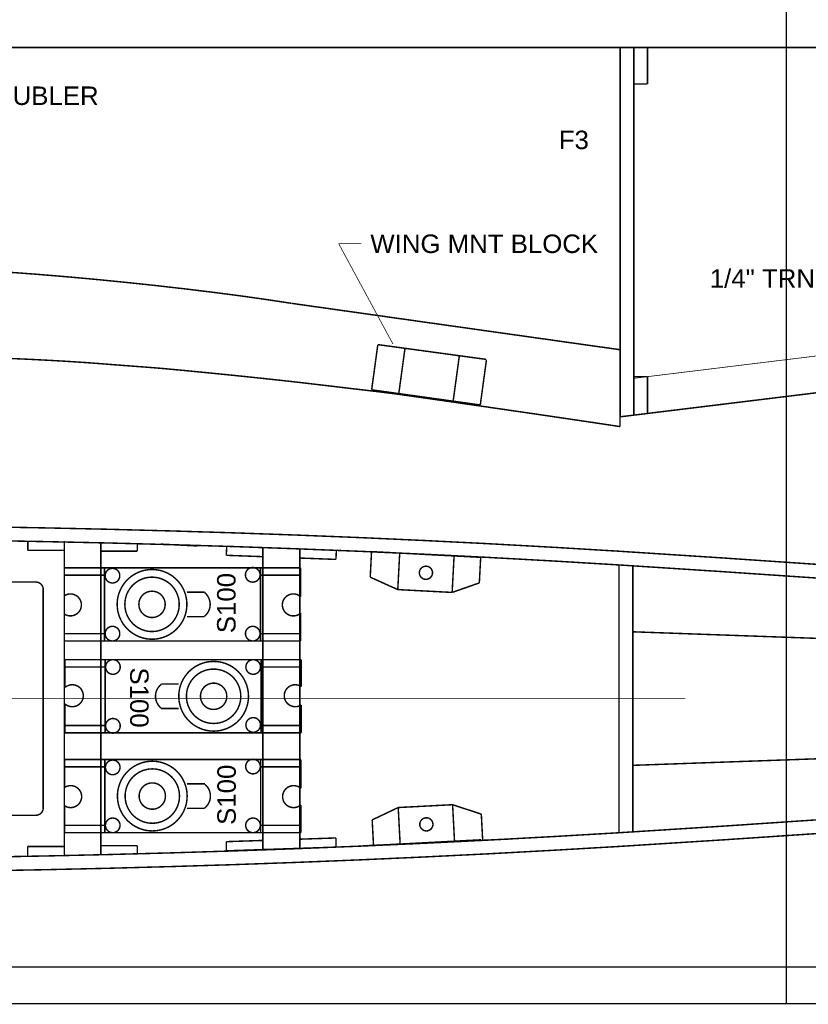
# Model space of a CAD drawing. Extents: x -1080 to 1070, y -166 to 202.
# Tile 18 of 24: x 402 to 536, y -166 to 2. Entities that reach past the tile are written whole.
import ezdxf

# ---------------------------------------------------------------- set-up
doc = ezdxf.new("R2010")
doc.units = 0
doc.header["$MEASUREMENT"] = 0
doc.linetypes.add('DASHED', pattern=[0.75, 0.5, -0.25])
doc.linetypes.add('DOT', pattern=[0.25, 0, -0.25])
doc.layers.add('DEFAULT', color=7, linetype='CONTINUOUS')
doc.layers.add('LINE', color=7, linetype='CONTINUOUS')
doc.styles.add('ARIAL', font='ARIAL.TTF')

# ---------------------------------------------------------------- blocks, each defined once
blk = doc.blocks.new('GROUP23')
at = {"layer": 'DEFAULT', "color": 5, "const_width": 0.01}
for points in [[(-0.2509, 0.8086), (-0.0672, 0.8086)], [(-0.2509, -0.8085), (-0.2509, 0.8085)], [(-0.2009, 0.5336), (-0.2009, 0.8086)], [(0.0581, 0.8086), (0.2491, 0.8086)], [(0.1991, 0.5336), (0.1991, 0.8086)], [(0.2491, -0.8084), (0.2491, 0.8086)], [(-0.2508, 0.5336), (0.2492, 0.5336)], [(-0.0847, -0.1497), (-0.0847, -0.0298)], [(0.0829, -0.1514), (0.0829, -0.0298)], [(-0.2509, -0.5334), (0.2491, -0.5334)], [(-0.2009, -0.8084), (-0.2009, -0.5334)], [(0.1991, -0.8084), (0.1991, -0.5334)], [(-0.2509, -0.8084), (-0.0608, -0.8083)], [(0.0517, -0.8083), (0.2491, -0.8084)]]:
    blk.add_lwpolyline(points, dxfattribs=at)
for points in [[(-0.0672, 0.8086, 0.0955), (-0.0781, 0.7822, 0.0957), (-0.0785, 0.7537, 0.0957), (-0.0683, 0.7271, 0.0958), (-0.0488, 0.7062, 0.0958), (-0.023, 0.6941, 0.0958), (0.0054, 0.6925, 1.2264)], [(0.0054, 0.6924, 0.0846), (0.0295, 0.6999, 0.0846), (0.0498, 0.7149, 0.0846), (0.0639, 0.7359, 0.0846), (0.0703, 0.7603, 0.0846), (0.0683, 0.7855, 0.0846), (0.0581, 0.8086, 1.2198)], [(-0.0825, -0.1497, 0.0687), (-0.0619, -0.1694, 0.0687), (-0.0368, -0.1828, 2.3575)], [(-0.0369, -0.1828, 0.0772), (-0.0055, -0.1891, 0.0773), (0.0261, -0.1856, 0.0773), (0.0553, -0.1726, 0.0774), (0.0792, -0.1514, 1.3844)], [(-0.0003, -0.6832, 0.0985), (-0.0293, -0.6872, 0.0985), (-0.0546, -0.7021, 0.0984), (-0.0723, -0.7255, 0.0983), (-0.0796, -0.7539, 0.0984), (-0.0756, -0.783, 0.0983), (-0.0608, -0.8083, 1.229)], [(0.0517, -0.8083, 0.0937), (0.066, -0.7843, 0.0937), (0.0706, -0.7567, 0.0937), (0.0649, -0.7294, 0.0938), (0.0496, -0.706, 0.0937), (0.0268, -0.6898, 0.0937), (-0.0002, -0.6831, 1.2236)]]:
    blk.add_lwpolyline(points, format="xyb", dxfattribs=at)
for points in [[(-0.1512, 0.4793, 0.0987), (-0.155, 0.4984, 0.0986), (-0.1658, 0.5146, 0.0984), (-0.182, 0.5254, 0.0984), (-0.2012, 0.5293, 0.0982), (-0.2203, 0.5254, 0.0983), (-0.2365, 0.5146, 0.0983), (-0.2473, 0.4984, 0.0983), (-0.2512, 0.4792, 0.0982), (-0.2473, 0.4601, 0.0985), (-0.2365, 0.4439, 0.0985), (-0.2203, 0.4331, 0.0986), (-0.2011, 0.4293, 0.0987), (-0.182, 0.4331, 0.0989), (-0.1658, 0.4439, 0.0986), (-0.155, 0.4601, 0.0986)], [(0.2454, 0.4793, 0.0982), (0.2415, 0.4984, 0.0983), (0.2307, 0.5146, 0.0983), (0.2145, 0.5254, 0.0983), (0.1953, 0.5293, 0.0982), (0.1762, 0.5254, 0.0985), (0.16, 0.5146, 0.0985), (0.1492, 0.4984, 0.0986), (0.1454, 0.4792, 0.0987), (0.1492, 0.4601, 0.0989), (0.16, 0.4439, 0.0986), (0.1762, 0.4331, 0.0986), (0.1954, 0.4293, 0.0987), (0.2145, 0.4331, 0.0986), (0.2307, 0.4439, 0.0984), (0.2415, 0.4601, 0.0984)], [(0.2377, 0.2086, 0.0985), (0.2195, 0.2998, 0.0985), (0.1678, 0.3772, 0.0985), (0.0904, 0.4289, 0.0985), (-0.0008, 0.4471, 0.0985), (-0.092, 0.4289, 0.0984), (-0.1694, 0.3772, 0.0984), (-0.2211, 0.2998, 0.0985), (-0.2392, 0.2085, 0.0985), (-0.2211, 0.1173, 0.0985), (-0.1694, 0.0399, 0.0985), (-0.092, -0.0117, 0.0985), (-0.0007, -0.0298, 0.0985), (0.0904, -0.0117, 0.0985), (0.1678, 0.0399, 0.0985), (0.2195, 0.1173, 0.0985)], [(0.1852, 0.2086, 0.0985), (0.171, 0.2797, 0.0985), (0.1307, 0.3401, 0.0985), (0.0703, 0.3804, 0.0984), (-0.0008, 0.3945, 0.0984), (-0.0719, 0.3804, 0.0984), (-0.1323, 0.3401, 0.0985), (-0.1726, 0.2797, 0.0985), (-0.1867, 0.2085, 0.0984), (-0.1726, 0.1374, 0.0985), (-0.1323, 0.077, 0.0985), (-0.0719, 0.0367, 0.0985), (-0.0007, 0.0226, 0.0986), (0.0703, 0.0367, 0.0986), (0.1307, 0.077, 0.0986), (0.171, 0.1374, 0.0986)], [(0.0892, 0.2086, 0.0985), (0.0823, 0.243, 0.0985), (0.0628, 0.2722, 0.0985), (0.0336, 0.2917, 0.0984), (-0.0008, 0.2986, 0.0984), (-0.0352, 0.2917, 0.0984), (-0.0644, 0.2722, 0.0984), (-0.0839, 0.243, 0.0984), (-0.0907, 0.2085, 0.0984), (-0.0839, 0.1741, 0.0985), (-0.0644, 0.1449, 0.0985), (-0.0352, 0.1254, 0.0986), (-0.0007, 0.1186, 0.0986), (0.0336, 0.1254, 0.0985), (0.0628, 0.1449, 0.0986), (0.0823, 0.1741, 0.0985)], [(-0.1512, -0.4804, 0.0986), (-0.155, -0.4612, 0.0989), (-0.1658, -0.445, 0.0986), (-0.182, -0.4342, 0.0986), (-0.2012, -0.4304, 0.0987), (-0.2203, -0.4342, 0.0986), (-0.2365, -0.445, 0.0984), (-0.2473, -0.4612, 0.0984), (-0.2512, -0.4804, 0.0982), (-0.2473, -0.4995, 0.0983), (-0.2365, -0.5157, 0.0983), (-0.2203, -0.5265, 0.0983), (-0.2011, -0.5304, 0.0982), (-0.182, -0.5265, 0.0985), (-0.1658, -0.5157, 0.0985), (-0.155, -0.4995, 0.0986)], [(0.2513, -0.4804, 0.0984), (0.2474, -0.4612, 0.0985), (0.2366, -0.445, 0.0985), (0.2204, -0.4342, 0.0986), (0.2012, -0.4304, 0.0987), (0.1821, -0.4342, 0.0989), (0.1659, -0.445, 0.0986), (0.1551, -0.4612, 0.0986), (0.1513, -0.4804, 0.0987), (0.1551, -0.4995, 0.0986), (0.1659, -0.5157, 0.0984), (0.1821, -0.5265, 0.0984), (0.2013, -0.5304, 0.0982), (0.2204, -0.5265, 0.0983), (0.2366, -0.5157, 0.0983), (0.2474, -0.4995, 0.0983)]]:
    blk.add_lwpolyline(points, format="xyb", close=True, dxfattribs=at)
at = {"layer": 'DEFAULT', "color": 5, "style": 'ARIAL'}
blk.add_text('S100', height=0.1263, dxfattribs=at).set_placement((-0.198, -0.3627))
blk = doc.blocks.new('GROUP53')
at = {"layer": 'DEFAULT', "color": 5, "const_width": 0.01}
for points in [[(-0.7476, 0.6125, 0.0981), (-0.7666, 0.6086, 0.0982), (-0.7828, 0.5978, 0.098), (-0.7936, 0.5816, 0.0983), (-0.7974, 0.5625, 1.3396)], [(0.7974, 0.5626, 0.0981), (0.7935, 0.5816, 0.0982), (0.7827, 0.5978, 0.098), (0.7665, 0.6086, 0.0983), (0.7474, 0.6124, 1.3396)], [(-0.7975, -0.5626, 0.0983), (-0.7937, -0.5817, 0.0982), (-0.7828, -0.5979, 0.0982), (-0.7667, -0.6087, 0.0982), (-0.7476, -0.6125, 1.3422)], [(0.7475, -0.6125, 0.0983), (0.7666, -0.6087, 0.0982), (0.7828, -0.5978, 0.0982), (0.7936, -0.5817, 0.0982), (0.7974, -0.5626, 1.3422)]]:
    blk.add_lwpolyline(points, format="xyb", dxfattribs=at)
for points in [[(-0.7476, 0.6125), (0.7475, 0.6125)], [(-0.7975, -0.5626), (-0.7975, 0.5626)], [(0.7974, -0.5626), (0.7974, 0.5626)], [(-0.7476, -0.6125), (0.7475, -0.6125)]]:
    blk.add_lwpolyline(points, dxfattribs=at)
at = {"layer": 'DEFAULT', "color": 5, "style": 'ARIAL'}
blk.add_text('280 mAh NIMH', height=0.1263, dxfattribs=at).set_placement((-0.5625, -0.0544))
blk = doc.blocks.new('GROUP55')
at = {"layer": 'DEFAULT', "const_width": 0.01}
for points in [[(-0.3739, -0.05), (-0.3739, 0.125)], [(-0.363, 0.125), (0.3737, 0.125)], [(-0.1811, -0.125), (-0.1811, 0.125)], [(0.1914, -0.125), (0.1914, 0.125)], [(0.3737, -0.05), (0.3737, 0.125)], [(-0.3739, -0.05), (-0.1811, -0.125)], [(0.1914, -0.125), (0.3738, -0.05)], [(-0.1811, -0.125), (0.1914, -0.125)]]:
    blk.add_lwpolyline(points, dxfattribs=at)
blk.add_lwpolyline([(0.0502, 0, 0.0983), (0.0467, 0.0172, 0.0984), (0.037, 0.0318, 0.0986), (0.0224, 0.0415, 0.0986), (0.0051, 0.0449, 0.0985), (-0.012, 0.0415, 0.0987), (-0.0266, 0.0318, 0.0986), (-0.0363, 0.0172, 0.0985), (-0.0397, 0, 0.0985), (-0.0363, -0.0172, 0.0986), (-0.0266, -0.0318, 0.0987), (-0.012, -0.0415, 0.0986), (0.0052, -0.0449, 0.0985), (0.0224, -0.0415, 0.0986), (0.037, -0.0318, 0.0984), (0.0467, -0.0172, 0.0983)], format="xyb", close=True, dxfattribs=at)
blk = doc.blocks.new('GROUP57')
at = {"layer": 'DEFAULT', "const_width": 0.01}
for points in [[(1.3783, 0.5483), (0.6681, 0.5967), (-0.0534, 0.6435), (-0.508, 0.6708), (-0.9557, 0.6954), (-1.3974, 0.7174), (-1.8342, 0.7371), (-2.2668, 0.7543), (-2.6966, 0.7695), (-3.1244, 0.7825), (-3.5513, 0.7938), (-3.9781, 0.8031), (-4.4061, 0.811)], [(1.341, 0.4572), (0.6493, 0.5042), (-0.0534, 0.5497), (-0.508, 0.577), (-0.9557, 0.6016), (-1.3974, 0.6236), (-1.8342, 0.6433), (-2.2668, 0.6605), (-2.6966, 0.6757), (-3.1244, 0.6887), (-3.5513, 0.7), (-3.9781, 0.7093), (-4.4061, 0.7172)], [(-4.0984, 0.65), (-4.0984, 0.7125)], [(-3.8485, -1.4384), (-3.8485, 0.7125)], [(-3.5986, 0.5157), (-3.5986, 0.7008)], [(-3.3485, 0.6442), (-3.3485, 0.6909)], [(-3.1902, 0.6923), (-2.9406, 0.6797)], [(-2.7404, 0.6156), (-2.7374, 0.6754)], [(-4.0984, 0.65), (-3.8484, 0.65)], [(-3.5985, 0.6442), (-3.3485, 0.6442)], [(-2.7406, 0.6156), (-2.4901, 0.6063)], [(-2.237, -1.3887), (-2.237, 0.6595)], [(-1.9899, 0.5876), (-1.9876, 0.6503)], [(-2.237, 0.5969), (-1.9889, 0.5875)], [(-0.0534, -1.282), (-0.0534, 0.5497)], [(0.0404, -1.2766), (0.0404, 0.5418)], [(0.0403, 0.0924), (11.022, -0.2984)], [(-3.5986, -0.1296), (-3.5986, 0.0296)], [(-4.4062, -1.449), (-3.9782, -1.441), (-3.5514, -1.4314), (-3.1245, -1.4199), (-2.6967, -1.4067), (-2.2669, -1.3914), (-1.8343, -1.3741), (-1.3975, -1.3545), (-0.9558, -1.3328), (-0.508, -1.3085), (-0.0534, -1.282), (0.6494, -1.2375), (1.3411, -1.191)], [(-4.4062, -1.5428), (-3.9782, -1.5348), (-3.5514, -1.5252), (-3.1245, -1.5137), (-2.6967, -1.5005), (-2.2669, -1.4852), (-1.8343, -1.4679), (-1.3975, -1.4483), (-0.9558, -1.4266), (-0.508, -1.4023), (-0.0534, -1.3758), (0.6682, -1.3301), (1.3785, -1.2824)], [(0.0404, -0.8211), (11.022, -0.4304)], [(-3.5986, -0.778), (-3.5986, -0.6291)], [(-3.5986, -1.4336), (-3.5986, -1.2813)], [(-2.7397, -1.3431), (-2.49, -1.3346)], [(-2.7397, -1.4057), (-2.7397, -1.3433)], [(-2.2369, -1.3261), (-1.9898, -1.3178)], [(-1.9894, -1.3805), (-1.9894, -1.3178)], [(-1.8055, -1.3717), (-0.8033, -1.3252)], [(-4.0985, -1.3759), (-3.8485, -1.3759)], [(-4.0985, -1.4384), (-4.0985, -1.3759)], [(-3.5986, -1.3711), (-3.3486, -1.3711)], [(-3.3486, -1.4272), (-3.3486, -1.3711)], [(-2.741, -1.4058), (-1.9921, -1.3805)]]:
    blk.add_lwpolyline(points, dxfattribs=at)
at = {"layer": 'DEFAULT', "linetype": 'DOT'}
for points, const_width in [([(-2.4901, -1.3973), (-2.4901, 0.6664)], 0.01), ([(-3.5986, 0.0296), (-3.5986, 0.5157)], 0.01), ([(-3.5986, -0.6291), (-3.5986, -0.1296)], 0.01), ([(-9.6695, -0.3655), (0.4002, -0.3655)], 0.005), ([(-3.5986, -1.2813), (-3.5986, -0.778)], 0.01)]:
    blk.add_lwpolyline(points, dxfattribs=dict(at, const_width=const_width))
at = {"layer": 'DEFAULT'}
for name, p, rotation in [('GROUP55', (-1.3798, 0.4965), 357), ('GROUP23', (-3.0398, 0.2809), 90), ('GROUP53', (-4.6052, -0.3649), 90), ('GROUP23', (-3.0356, -0.3494), 270), ('GROUP23', (-3.038, -1.0304), 90), ('GROUP55', (-1.3665, -1.2245), 183)]:
    blk.add_blockref(name, p, dxfattribs=dict(at, rotation=rotation))
blk = doc.blocks.new('GROUP11')
at = {"layer": 'DEFAULT', "linetype": 'DOT', "const_width": 0.01}
for points in [[(-0.3926, -0.103), (-0.3506, 0.2044)], [(-0.3506, 0.2064), (0.3925, 0.105)], [(-0.2068, -0.1283), (-0.1648, 0.1791)], [(0.1649, -0.1811), (0.2068, 0.126)], [(0.3506, -0.2065), (0.3925, 0.1006)], [(-0.3926, -0.103), (0.3506, -0.2065)]]:
    blk.add_lwpolyline(points, dxfattribs=at)
blk = doc.blocks.new('GROUP1')
at = {"layer": 'DEFAULT', "linetype": 'DOT'}
for points, const_width in [([(0.8085, 1.3555), (0.8086, 1.3556)], 0.01), ([(-4.9731, -0.8996), (-4.9731, 1.1931)], 0.01), ([(-4.9718, 1.1911), (-4.5968, 1.1911)], 0.01), ([(-4.5968, 1.1911), (-2.2995, -0.1498)], 0.01), ([(-4.5968, -0.986), (-4.5968, 1.1911)], 0.005), ([(-2.017, -1.3437), (-2.017, -0.2832)], 0.005), ([(-1.9232, -1.3437), (-1.9232, -0.2831)], 0.005), ([(4.9726, -1.1283), (4.9726, -0.6025)], 0.01), ([(-1.8482, -1.0717), (-1.8461, -1.0684), (-1.844, -1.0652), (-1.8419, -1.062), (-1.8401, -1.059), (-1.838, -1.0559), (-1.8362, -1.0529), (-1.8342, -1.0499), (-1.8324, -1.0469), (-1.8303, -1.0439), (-1.8283, -1.0409), (-1.8262, -1.0379), (-1.8243, -1.0349), (-1.8221, -1.0319), (-1.82, -1.0289), (-1.8178, -1.0259), (-1.8157, -1.0229), (-1.8137, -1.0202), (-1.8119, -1.0178), (-1.8101, -1.0154), (-1.8083, -1.013), (-1.8064, -1.0106), (-1.8046, -1.0082), (-1.8028, -1.0058), (-1.801, -1.0037), (-1.7989, -1.0013), (-1.7971, -0.9992), (-1.795, -0.9969), (-1.7932, -0.9948), (-1.7911, -0.9926), (-1.789, -0.9905), (-1.7867, -0.9884), (-1.7846, -0.9863), (-1.7804, -0.9825), (-1.7763, -0.9789), (-1.7721, -0.9753), (-1.7682, -0.9718), (-1.764, -0.9682), (-1.7601, -0.9649), (-1.7559, -0.9616), (-1.752, -0.9584), (-1.7478, -0.9551), (-1.7436, -0.952), (-1.7393, -0.9488), (-1.7351, -0.9458), (-1.7306, -0.9427), (-1.7263, -0.9397), (-1.7216, -0.9367), (-1.7171, -0.9339), (-1.7106, -0.9299), (-1.7043, -0.9261), (-1.698, -0.9224), (-1.6917, -0.9189), (-1.6854, -0.9154), (-1.6791, -0.9121), (-1.6728, -0.9088), (-1.6667, -0.9057), (-1.6603, -0.9024), (-1.654, -0.8993), (-1.6476, -0.8961), (-1.6413, -0.8931), (-1.6347, -0.8898), (-1.6282, -0.8868), (-1.6214, -0.8837), (-1.6148, -0.8807), (-1.6091, -0.878), (-1.6036, -0.8755), (-1.5982, -0.8731), (-1.5928, -0.8707), (-1.5874, -0.8683), (-1.582, -0.8661), (-1.5766, -0.864), (-1.5714, -0.8619), (-1.566, -0.8597), (-1.5606, -0.8576), (-1.5552, -0.8555), (-1.5498, -0.8534), (-1.5441, -0.8513), (-1.5387, -0.8492), (-1.533, -0.8471), (-1.5274, -0.8452), (-1.5196, -0.8423), (-1.5119, -0.8396), (-1.5044, -0.8369), (-1.4969, -0.8343), (-1.4894, -0.8316), (-1.4821, -0.8292), (-1.4747, -0.8268), (-1.4675, -0.8244), (-1.46, -0.822), (-1.4527, -0.8196), (-1.4452, -0.8172), (-1.4379, -0.8148), (-1.4303, -0.8124), (-1.4228, -0.81), (-1.415, -0.8076), (-1.4073, -0.8055), (-1.4008, -0.8034), (-1.3945, -0.8016), (-1.3882, -0.7998), (-1.3821, -0.798), (-1.3758, -0.7962), (-1.3698, -0.7945), (-1.3638, -0.7927), (-1.3578, -0.7912), (-1.3515, -0.7894), (-1.3455, -0.7879), (-1.3393, -0.7862), (-1.3333, -0.7847), (-1.327, -0.7831), (-1.3207, -0.7816), (-1.3142, -0.7801), (-1.3079, -0.7786), (-1.2976, -0.7761), (-1.2876, -0.7737), (-1.2777, -0.7714), (-1.268, -0.7693), (-1.2582, -0.7671), (-1.2486, -0.765), (-1.239, -0.7629), (-1.2295, -0.7609), (-1.2198, -0.7588), (-1.2102, -0.7567), (-1.2005, -0.7546), (-1.1909, -0.7528), (-1.181, -0.7507), (-1.1711, -0.7488), (-1.161, -0.7467), (-1.151, -0.7449), (-1.1432, -0.7434), (-1.1357, -0.7419), (-1.1282, -0.7404), (-1.121, -0.7392), (-1.1137, -0.7377), (-1.1065, -0.7365), (-1.0993, -0.7353), (-1.0923, -0.7341), (-1.085, -0.7329), (-1.0778, -0.7317), (-1.0706, -0.7305), (-1.0634, -0.7293), (-1.0559, -0.7281), (-1.0486, -0.7269), (-1.041, -0.7257), (-1.0335, -0.7246), (-1.0251, -0.7231), (-1.017, -0.7219), (-1.0089, -0.7207), (-1.001, -0.7195), (-0.9931, -0.7183), (-0.9853, -0.7171), (-0.9775, -0.7159), (-0.9698, -0.7148), (-0.9619, -0.7136), (-0.9541, -0.7124), (-0.9462, -0.7112), (-0.9384, -0.7103), (-0.9303, -0.7091), (-0.9224, -0.708), (-0.9142, -0.7068), (-0.9061, -0.7059), (-0.8988, -0.7047), (-0.8916, -0.7038), (-0.8845, -0.7029), (-0.8776, -0.702), (-0.8707, -0.7011), (-0.8638, -0.7002), (-0.8569, -0.6993), (-0.8502, -0.6984), (-0.8433, -0.6975), (-0.8364, -0.6966), (-0.8295, -0.6957), (-0.8227, -0.695), (-0.8156, -0.6941), (-0.8087, -0.6935), (-0.8015, -0.6927), (-0.7944, -0.6921), (-0.7815, -0.6908), (-0.7689, -0.6896), (-0.7565, -0.6884), (-0.7443, -0.6873), (-0.7321, -0.6861), (-0.7201, -0.6851), (-0.7081, -0.684), (-0.6963, -0.6831), (-0.6842, -0.6819), (-0.6722, -0.681), (-0.66, -0.68), (-0.648, -0.6791), (-0.6357, -0.6779), (-0.6234, -0.677), (-0.6108, -0.6761), (-0.5982, -0.6752), (-0.5891, -0.6743), (-0.5802, -0.6737), (-0.5714, -0.6729), (-0.5628, -0.6723), (-0.5541, -0.6715), (-0.5456, -0.6709), (-0.5371, -0.6703), (-0.5287, -0.6697), (-0.52, -0.669), (-0.5116, -0.6684), (-0.503, -0.6678), (-0.4946, -0.6672), (-0.4858, -0.6666), (-0.4771, -0.666), (-0.4681, -0.6654), (-0.4593, -0.6651), (-0.445, -0.6642), (-0.431, -0.6633), (-0.4171, -0.6624), (-0.4036, -0.6618), (-0.39, -0.6609), (-0.3766, -0.6603), (-0.3632, -0.6595), (-0.35, -0.6589), (-0.3365, -0.658), (-0.3232, -0.6574), (-0.3097, -0.6568), (-0.2963, -0.6562), (-0.2826, -0.6556), (-0.2689, -0.655), (-0.2549, -0.6544), (-0.2408, -0.654), (-0.2308, -0.6536), (-0.221, -0.6533), (-0.2114, -0.653), (-0.202, -0.6527), (-0.1925, -0.6524), (-0.1832, -0.6522), (-0.1739, -0.6519), (-0.1647, -0.6519), (-0.1553, -0.6516), (-0.146, -0.6516), (-0.1366, -0.6513), (-0.1273, -0.6513), (-0.1177, -0.651), (-0.1083, -0.651), (-0.0985, -0.6508), (-0.0888, -0.6508), (-0.0733, -0.6505), (-0.0582, -0.6502), (-0.0432, -0.6499), (-0.0285, -0.6497), (-0.0138, -0.6494), (0.0006, -0.6491), (0.015, -0.6488), (0.0294, -0.6487), (0.0438, -0.6484), (0.0582, -0.6482), (0.0727, -0.6479), (0.0874, -0.6479), (0.1021, -0.6477), (0.1171, -0.6477), (0.1322, -0.6477), (0.1477, -0.6477), (0.1664, -0.6477), (0.1849, -0.6477), (0.203, -0.6477), (0.2212, -0.6478), (0.2389, -0.6478), (0.2567, -0.648), (0.2744, -0.6481), (0.2921, -0.6484), (0.3096, -0.6484), (0.3273, -0.6487), (0.345, -0.649), (0.363, -0.6493), (0.3809, -0.6496), (0.3992, -0.6499), (0.4177, -0.6502), (0.4366, -0.6508), (0.4578, -0.6511), (0.4789, -0.6517), (0.4996, -0.6521), (0.5202, -0.6527), (0.5404, -0.6531), (0.5607, -0.6537), (0.5808, -0.6543), (0.6009, -0.6549), (0.6208, -0.6555), (0.6409, -0.6561), (0.6611, -0.6567), (0.6815, -0.6575), (0.702, -0.6581), (0.7228, -0.659), (0.7439, -0.6599), (0.7654, -0.6609), (0.7939, -0.6621), (0.822, -0.6633), (0.8496, -0.6645), (0.8771, -0.6657), (0.9041, -0.6669), (0.9311, -0.6682), (0.9578, -0.6694), (0.9848, -0.6709), (1.0115, -0.6721), (1.0383, -0.6736), (1.0652, -0.675), (1.0924, -0.6765), (1.1197, -0.678), (1.1475, -0.6796), (1.1756, -0.6813), (1.2043, -0.6831), (1.2286, -0.6846), (1.2526, -0.6861), (1.2762, -0.6876), (1.2997, -0.6892), (1.3227, -0.6907), (1.3458, -0.6925), (1.3686, -0.6942), (1.3917, -0.696), (1.4145, -0.6977), (1.4374, -0.6995), (1.4604, -0.7013), (1.4836, -0.7031), (1.5069, -0.7049), (1.5307, -0.7067), (1.5547, -0.7085), (1.5792, -0.7106), (1.601, -0.7121), (1.6226, -0.7137), (1.6438, -0.7152), (1.665, -0.7169), (1.6858, -0.7184), (1.7066, -0.7199), (1.7271, -0.7214), (1.7478, -0.7232), (1.7682, -0.7247), (1.7889, -0.7264), (1.8096, -0.728), (1.8305, -0.7298), (1.8515, -0.7316), (1.8728, -0.7335), (1.8943, -0.7355), (1.9164, -0.7376), (1.9615, -0.7418), (2.0061, -0.746), (2.05, -0.7502), (2.0935, -0.7545), (2.1364, -0.7587), (2.1792, -0.7629), (2.2216, -0.7671), (2.2642, -0.7714), (2.3065, -0.7756), (2.349, -0.78), (2.3917, -0.7844), (2.4348, -0.7889), (2.4781, -0.7934), (2.5221, -0.798), (2.5666, -0.8028), (2.6119, -0.8078), (2.647, -0.8114), (2.6815, -0.8153), (2.7156, -0.819), (2.7494, -0.8229), (2.7826, -0.8265), (2.8158, -0.8304), (2.8488, -0.8343), (2.8819, -0.8382), (2.9147, -0.842), (2.9477, -0.8459), (2.9809, -0.8498), (3.0144, -0.8538), (3.048, -0.8577), (3.0822, -0.8618), (3.1167, -0.866), (3.152, -0.8703), (3.1741, -0.8727), (3.196, -0.8753), (3.2175, -0.8777), (3.239, -0.8804), (3.2601, -0.8828), (3.2812, -0.8853), (3.302, -0.8877), (3.323, -0.8904), (3.3437, -0.8928), (3.3647, -0.8954), (3.3857, -0.898), (3.4069, -0.9007), (3.4281, -0.9034), (3.4497, -0.9063), (3.4715, -0.9093), (3.4939, -0.9126), (3.59, -0.9262), (3.6848, -0.9397), (3.7781, -0.953), (3.8706, -0.9664), (3.962, -0.9795), (4.0529, -0.9927), (4.1433, -1.0058), (4.2336, -1.019), (4.3237, -1.0321), (4.4141, -1.0453), (4.5049, -1.0586), (4.5965, -1.0722), (4.6887, -1.0858), (4.7822, -1.0997), (4.8768, -1.1138), (4.9731, -1.1283)], 0.01), ([(-4.9731, -0.8996), (-4.9593, -0.9032), (-4.9458, -0.9069), (-4.9325, -0.9105), (-4.9194, -0.9142), (-4.9063, -0.9176), (-4.8934, -0.9212), (-4.8805, -0.9245), (-4.8678, -0.9281), (-4.8548, -0.9314), (-4.8419, -0.9347), (-4.8288, -0.938), (-4.8159, -0.9414), (-4.8025, -0.9447), (-4.7892, -0.948), (-4.7756, -0.9513), (-4.762, -0.9546), (-4.7372, -0.9601), (-4.7131, -0.9658), (-4.6892, -0.9712), (-4.6656, -0.9767), (-4.6421, -0.9818), (-4.6189, -0.9871), (-4.5958, -0.9922), (-4.5727, -0.9973), (-4.5494, -1.0021), (-4.5263, -1.0072), (-4.5029, -1.0122), (-4.4796, -1.0173), (-4.4558, -1.0222), (-4.4319, -1.0273), (-4.4076, -1.0324), (-4.383, -1.0376), (-4.3631, -1.0415), (-4.3436, -1.0455), (-4.3243, -1.0492), (-4.3054, -1.0531), (-4.2864, -1.0567), (-4.2677, -1.0604), (-4.2491, -1.064), (-4.2305, -1.0676), (-4.2116, -1.0709), (-4.193, -1.0745), (-4.1741, -1.0778), (-4.1554, -1.0814), (-4.1362, -1.0847), (-4.1169, -1.0883), (-4.0973, -1.0917), (-4.0776, -1.0953), (-4.0534, -1.0993), (-4.0299, -1.1035), (-4.0066, -1.1074), (-3.9836, -1.1115), (-3.9607, -1.1152), (-3.9381, -1.1191), (-3.9156, -1.1227), (-3.8931, -1.1266), (-3.8705, -1.1302), (-3.848, -1.1338), (-3.8252, -1.1374), (-3.8025, -1.1411), (-3.7793, -1.1447), (-3.756, -1.1483), (-3.7323, -1.1519), (-3.7084, -1.1558), (-3.6673, -1.1618), (-3.6268, -1.1678), (-3.5869, -1.1736), (-3.5475, -1.1795), (-3.5083, -1.185), (-3.4696, -1.1906), (-3.431, -1.196), (-3.3926, -1.2017), (-3.3539, -1.2071), (-3.3153, -1.2125), (-3.2764, -1.2179), (-3.2374, -1.2234), (-3.1979, -1.2288), (-3.158, -1.2344), (-3.1175, -1.2401), (-3.0766, -1.246), (-3.0652, -1.2475), (-3.0541, -1.249), (-3.0431, -1.2505), (-3.0323, -1.252), (-3.0215, -1.2532), (-3.0108, -1.2547), (-3.0002, -1.2561), (-2.9897, -1.2576), (-2.9789, -1.2588), (-2.9684, -1.2603), (-2.9577, -1.2615), (-2.9471, -1.263), (-2.9361, -1.2643), (-2.9252, -1.2658), (-2.9141, -1.2673), (-2.9029, -1.2688)], 0.01), ([(-1.919, -1.3556), (-1.919, -1.0717)], 0.01), ([(-2.903, -1.1738), (-2.079, -1.2646)], 0.01)]:
    blk.add_lwpolyline(points, dxfattribs=dict(at, const_width=const_width))
at = {"layer": 'DEFAULT', "linetype": 'DOT', "const_width": 0.01}
for points in [[(-0.0924, -0.0571, 0.0644), (-1.5354, -0.2519, 5.4535)], [(2.7216, -0.2847, 0.0079), (2.2048, -0.2118, 0.0058), (1.6023, -0.1429, 0.006), (1.0055, -0.0883, 0.0085), (0.505, -0.0564, 10.3549)], [(-2.2995, -0.1498, 0.066), (-2.0569, -0.2513, 0.066), (-1.7964, -0.2861, 0.066), (-1.5357, -0.2518, 1.6946)]]:
    blk.add_lwpolyline(points, format="xyb", dxfattribs=at)
at = {"layer": 'DEFAULT', "const_width": 0.01}
for points in [[(-1.919, -1.0717), (-1.8518, -1.0717)], [(-2.903, -1.1738), (-2.9029, -1.2688)], [(-2.9029, -1.2688), (-2.9029, -1.2063)], [(-2.079, -1.3556), (-2.079, -1.2646)], [(-2.079, -1.3556), (-1.919, -1.3556)]]:
    blk.add_lwpolyline(points, dxfattribs=at)
at = {"layer": 'LINE', "linetype": 'DOT', "const_width": 0.01}
for points in [[(-0.0926, -0.0566), (0.5067, -0.0566)], [(2.7245, -0.2851), (4.973, -0.6025)]]:
    blk.add_lwpolyline(points, dxfattribs=at)
blk = doc.blocks.new('GROUP34')
at = {"layer": 'DEFAULT', "linetype": 'DOT'}
for points, const_width in [([(0.4896, -1.1162), (0.4896, 1.4095)], 0.01), ([(0.5831, -1.1047), (0.5831, 1.4095)], 0.01), ([(0.6767, 1.1595), (0.6767, 1.4095)], 0.01), ([(0.5829, 1.1595), (0.6767, 1.1595)], 0.01), ([(0.5834, -0.853), (10.5033, 0.361)], 0.005)]:
    blk.add_lwpolyline(points, dxfattribs=dict(at, const_width=const_width))
at = {"layer": 'DEFAULT'}
for points, const_width in [([(0.4897, -1.1162), (11.5585, 0.2384)], 0.01), ([(-1.4361, 0.0686), (-1.0646, -0.6186)], 0.005), ([(-1.4361, 0.0686), (-1.2819, 0.0686)], 0.005), ([(-0.477, -0.6887), (-0.4769, -0.6887)], 0.01), ([(0.5834, -0.8415), (0.6766, -0.8415)], 0.01), ([(0.6766, -1.0933), (0.6766, -0.8415)], 0.01), ([(-0.419, -0.9959), (-0.419, -0.9958)], 0.01)]:
    blk.add_lwpolyline(points, dxfattribs=dict(at, const_width=const_width))
at = {"layer": 'LINE', "const_width": 0.01}
blk.add_lwpolyline([(-3.6737, 1.4095), (8.6191, 1.4095)], dxfattribs=at)
at = {"layer": 'DEFAULT'}
for name, p in [('GROUP1', (-4.4841, -0.0548)), ('GROUP11', (-0.8178, -0.8287))]:
    blk.add_blockref(name, p, dxfattribs=at)
at = {"layer": 'DEFAULT', "style": 'ARIAL'}
for s, p in [('1/8" SQ. DOUBLER', (-4.6408, 1.0168)), ('F3', (0.0698, 0.7148)), ('WING MNT BLOCK', (-1.2194, 0.0042)), ('1/4" TRNG DOUBLER', (1.1029, -0.2328))]:
    blk.add_text(s, height=0.1263, dxfattribs=at).set_placement(p)
blk = doc.blocks.new('GROUP24')
at = {"layer": 'DEFAULT', "color": 3, "const_width": 0.01}
for points in [[(26.875, -6.7375), (26.875, 6.7375)], [(-37.625, -6.7375), (48.375, -6.7375)]]:
    blk.add_lwpolyline(points, dxfattribs=at)
at = {"layer": 'DEFAULT', "color": 3, "linetype": 'DASHED', "const_width": 0.01}
blk.add_lwpolyline([(-37.375, -6.4875), (48.125, -6.4875)], dxfattribs=at)

msp = doc.modelspace()

# ---------------------------------------------------------------- block references
at = {"layer": 'DEFAULT', "xscale": 25, "yscale": 25, "zscale": 25}
for name, p in [('GROUP24', (-139.15, 2.52)), ('GROUP34', (492.05, -37.67)), ('GROUP57', (505.44, -104.65))]:
    msp.add_blockref(name, p, dxfattribs=at)

doc.saveas('drawing.dxf')
